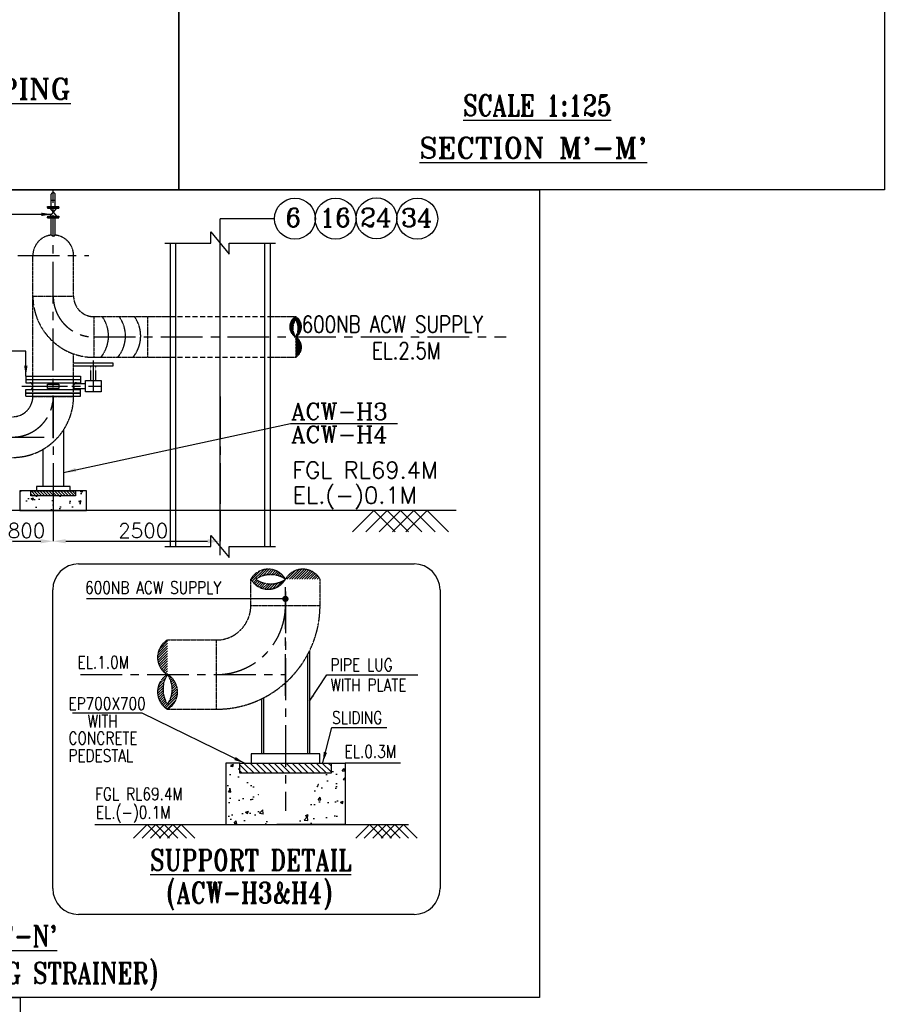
# Model space of a CAD drawing. Header units: inches. Extents: x -341304 to 31571016, y -692717 to 2132253.
# Tile 81 of 256: x 561159 to 613523, y -549416 to -490408. Entities that reach past the tile are written whole.
import ezdxf
from ezdxf.enums import TextEntityAlignment as Align

# ---------------------------------------------------------------- set-up
doc = ezdxf.new("R2010")
doc.units = ezdxf.units.IN
doc.header["$MEASUREMENT"] = 0
for name, pattern in [('CENTER', [2, 1.25, -0.25, 0.25, -0.25]), ('CONTINOUS', [0]), ('HIDDEN', [0.375, 0.25, -0.125])]:
    doc.linetypes.add(name, pattern=pattern)
for name, color, linetype in [('0-CL', 8, 'CENTER'), ('acw', 6, 'Continuous'), ('COL', 1, 'Continuous'), ('DIM', 1, 'Continuous'), ('DWG', 9, 'Continuous'), ('text', 3, 'Continuous'), ('VALVE', 7, 'Continuous')]:
    doc.layers.add(name, color=color, linetype=linetype)
doc.styles.add('ROMANC', font='ROMANC.SHX')
doc.styles.add('ROMANS', font='romans')
doc.styles.add('ROMANT', font='romant', dxfattribs={"height": 5})
doc.dimstyles.new('DIMS-150', dxfattribs={"dimscale": 150, "dimtxt": 2.5, "dimasz": 2.5, "dimexe": 1, "dimexo": 1, "dimgap": 1, "dimtad": 1, "dimtih": 1, "dimtoh": 1, "dimdec": 0, "dimzin": 0, "dimdsep": 46, "dimtxsty": 'ROMANS', "dimcen": 1, "dimclrd": 8, "dimclre": 8, "dimclrt": 3, "dimadec": 0, "dimazin": 0, "dimtfac": 1, "dimtdec": 0, "dimtix": 1, "dimtofl": 0, "dimtmove": 0, "dimatfit": 3, "dimfxl": 1, "dimtolj": 1, "dimtzin": 0, "dimarcsym": 0})
doc.dimstyles.new('User600', dxfattribs={"dimscale": 500, "dimtxt": 1.5, "dimasz": 1.25, "dimexe": 1, "dimexo": 1, "dimgap": 0.4, "dimtad": 1, "dimdec": 0, "dimzin": 0, "dimdsep": 46, "dimtxsty": 'ROMANS', "dimcen": 1, "dimclrd": 8, "dimclre": 8, "dimclrt": 3, "dimadec": 0, "dimazin": 0, "dimtfac": 1, "dimtdec": 0, "dimtix": 1, "dimtofl": 0, "dimtmove": 0, "dimatfit": 3, "dimfxl": 1, "dimtolj": 1, "dimtzin": 0, "dimarcsym": 0})

# ---------------------------------------------------------------- blocks, each defined once
blk = doc.blocks.new('H-H')
blk.add_lwpolyline([(-1987651.3, 127416.8), (-2060858.3, 127416.8), (-2060858.3, 187657.9), (-1987651.3, 187657.9)], close=True)
blk = doc.blocks.new('SCS1')
at = {"color": 7}
blk.add_lwpolyline([(-414803.4, -321006.2), (-372364.8, -321006.2), (-372364.8, -395450.1), (-414803.4, -395450.1)], close=True, dxfattribs=at)
at = {"layer": 'text', "color": 1, "insert": (-413480.4, -388765.5, 10342.3), "char_height": 1250, "width": 40447.101, "attachment_point": 1, "style": 'ROMANT'}
blk.add_mtext("\\pi1116.4;{\\LENLARGED DETAIL-A' OF ACW PIPING}", dxfattribs=at)
blk = doc.blocks.new("m'")
at = {"color": 7}
blk.add_lwpolyline([(-569276.7, -133597.9), (-569276.7, -208041.8), (-611581.5, -208041.8), (-611581.5, -133597.9)], close=True, dxfattribs=at)
at = {"layer": 'text', "color": 1, "char_height": 1250, "width": 40447.101, "attachment_point": 1, "style": 'ROMANT'}
for s, insert in [('\\pi15319;{\\W0.8;\\LSCALE 1:125}', (-609854.9, -202349.3, 10342.3)), ("\\pi12694;{\\LSECTION M'-M'}", (-609854.9, -204890.3, 10342.3))]:
    blk.add_mtext(s, dxfattribs=dict(at, insert=insert))
blk = doc.blocks.new('*D600')
at = {"color": 8, "lineweight": -2, "transparency": 16777216}
for p, q in [((-536763, -152807), (-536763, -154649)), ((-526763, -152791), (-526763, -154649)), ((-536013, -154649), (-527513, -154649))]:
    blk.add_line(p, q, dxfattribs=at)
at = {"color": 8, "transparency": 16777216}
for points in [[(-536013, -154524), (-536013, -154774), (-536763, -154649)], [(-527513, -154524), (-527513, -154774), (-526763, -154649)]]:
    blk.add_solid(points, dxfattribs=at)
at = {"layer": 'Defpoints', "color": 0, "transparency": 16777216}
for p in [(-536763, -152807), (-526763, -152791), (-526763, -154649)]:
    blk.add_point(p, dxfattribs=at)
at = {"color": 3, "transparency": 16777216, "insert": (-531367, -154012), "char_height": 875, "attachment_point": 5, "style": 'ROMANS'}
blk.add_mtext('\\A1;2500', dxfattribs=at)
blk = doc.blocks.new('*D602')
at = {"color": 8, "lineweight": -2, "transparency": 16777216}
for p, q in [((-539963, -150534), (-539963, -154649)), ((-536763, -152407), (-536763, -154649)), ((-539213, -154649), (-537513, -154649))]:
    blk.add_line(p, q, dxfattribs=at)
at = {"color": 8, "transparency": 16777216}
for points in [[(-539213, -154524), (-539213, -154774), (-539963, -154649)], [(-537513, -154524), (-537513, -154774), (-536763, -154649)]]:
    blk.add_solid(points, dxfattribs=at)
at = {"layer": 'Defpoints', "color": 0, "transparency": 16777216}
for p in [(-539963, -150534), (-536763, -152407), (-536763, -154649)]:
    blk.add_point(p, dxfattribs=at)
at = {"color": 3, "transparency": 16777216, "insert": (-538363, -154012), "char_height": 875, "attachment_point": 5, "style": 'ROMANS'}
blk.add_mtext('\\A1;800', dxfattribs=at)
blk = doc.blocks.new("N'")
at = {"ltscale": 0.25}
h = blk.add_hatch(dxfattribs=at)
h.set_pattern_fill('ANSI31', color=256, scale=1000, angle=90)
h.set_pattern_definition([(135, (-320076.99, 269573.18), (-88.388348, -88.388348), [])])
h.paths.add_polyline_path([(-538103.1, -151633.6), (-535422.4, -151633.6), (-535422.4, -151932.7), (-538103.1, -151932.7)])
h = blk.add_hatch(dxfattribs=at)
h.set_pattern_fill('ANSI31', color=256, scale=2040, angle=90)
h.set_pattern_definition([(135, (-80805.55, 691316.63), (-180.31223, -180.31223), [])])
h.paths.add_polyline_path([(-525578.8, -167945.2), (-520110.3, -167945.2), (-520110.3, -168555.4), (-525578.8, -168555.4)])
at = {"layer": 'acw', "linetype": 'HIDDEN'}
h = blk.add_hatch(dxfattribs=at)
h.set_pattern_fill('ANSI31', color=256, scale=500)
h.set_pattern_definition([(45, (-312716.19, 269799.846), (-44.194174, 44.194174), [])])
edge = h.paths.add_edge_path()
edge.add_arc((-522589.5, -143016.9), 704, 299.941144, 420.058856)
edge.add_arc((-522589.5, -141796.9), 704, 299.941144, 420.058856)
edge.add_arc((-521886.9, -141796.9), 704, 119.941144, 240.058856)
edge.add_arc((-523011.1, -141884.1), 933.1, 325.922139, 394.077861)
edge.add_arc((-521488.2, -141884.1), 914.2, 145.116373, 214.883627)
h = blk.add_hatch(dxfattribs=at)
h.set_pattern_fill('ANSI31', color=256, scale=850)
h.set_pattern_definition([(45, (-355384.45, 226412.12), (-75.130096, 75.130096), [])])
edge = h.paths.add_edge_path()
edge.add_arc((-521807.5, -157521.7), 1196.7, 29.941144, 150.058856)
edge.add_arc((-523881.5, -157521.7), 1196.7, 29.941144, 150.058856)
edge.add_arc((-523881.5, -156327.1), 1196.7, 209.941144, 330.058856)
edge.add_arc((-523733.4, -158238.3), 1586.3, 55.922139, 124.077861)
edge.add_arc((-523733.4, -155649.4), 1554.2, 235.116373, 304.883627)
h = blk.add_hatch(dxfattribs=at)
h.set_pattern_fill('ANSI31', color=256, scale=850)
h.set_pattern_definition([(45, (-350641.81, 229510.69), (-75.130096, 75.130096), [])])
edge = h.paths.add_edge_path()
edge.add_arc((-529314, -161604.2), 1196.7, 119.941144, 240.058856)
edge.add_arc((-529314, -163678.2), 1196.7, 119.941144, 240.058856)
edge.add_arc((-530508.6, -163678.2), 1196.7, 299.941144, 420.058856)
edge.add_arc((-528597.4, -163530), 1586.3, 145.922139, 214.077861)
edge.add_arc((-531186.3, -163530), 1554.2, 325.116373, 394.883627)
at = {"layer": 'DWG'}
h = blk.add_hatch(dxfattribs=at)
h.set_pattern_fill('AR-CONC', color=256, scale=200, style=0)
h.set_pattern_definition([(50, (-320077, 269173.2), (1434.5204, -125.5043), [150, -1650]), (355, (-320077, 269173.2), (-277.5027, 1504.3843), [120, -1320]), (100.45144, (-319957.4, 269162.7), (1157.0177, 1378.88), [127.4804, -1402.2842]), (46.1842, (-320077, 269573.2), (2134.4827, -331.0386), [225, -2475]), (96.63564, (-319899.1, 269545.6), (1869.324, 1948.237), [191.221, -2103.428]), (351.18416, (-320077, 269573.2), (1869.324, 1948.237), [180, -1980]), (21, (-319877, 269473.2), (1193.814, -805.2378), [150, -1650]), (326, (-319877, 269473.2), (486.6307, 1450.3), [120, -1320]), (71.45144, (-319777.5, 269406.1), (1680.4448, 645.0623), [127.4804, -1402.2842]), (37.5, (-320077, 269173.2), (24.3197, 665.7877), [0, -1304, 0, -1340, 0, -1325]), (7.5, (-320077, 269173.2), (526.1391, 788.8234), [0, -764, 0, -1274, 0, -505]), (327.5, (-320523, 269173.2), (1067.6449, -45.10974), [0, -500, 0, -1560, 0, -2070]), (317.5, (-320723, 269173.2), (1166.3723, 200.21), [0, -650, 0, -1036, 0, -1470])])
h.paths.add_polyline_path([(-538762.8, -151633.6), (-538762.8, -152806.9), (-534762.8, -152806.9), (-534762.8, -151633.6)])
h.paths.add_polyline_path([(-538103.1, -151633.6), (-535422.4, -151633.6), (-535422.4, -151932.7), (-538103.1, -151932.7)], flags=16)
h = blk.add_hatch(dxfattribs=at)
h.set_pattern_fill('AR-CONC', color=256, scale=250, style=0)
h.set_pattern_definition([(50, (-304223.2, 109961.6), (1793.1505, -156.8803), [187.5, -2062.5]), (355, (-304223.2, 109961.6), (-346.878, 1880.48), [150, -1650]), (100.45144, (-304073.7, 109948.5), (1446.272, 1723.6), [159.3505, -1752.855]), (46.1842, (-304223.2, 110461.6), (2668.103, -413.798), [281.25, -3093.75]), (96.6356, (-304000.8, 110427), (2336.655, 2435.297), [239.026, -2629.284]), (351.1842, (-304223.2, 110461.6), (2336.655, 2435.297), [225, -2475]), (21, (-303973.2, 110336.6), (1492.2676, -1006.547), [187.5, -2062.5]), (326, (-303973.2, 110336.6), (608.288, 1812.875), [150, -1650]), (71.45144, (-303848.8, 110252.7), (2100.556, 806.328), [159.3505, -1752.855]), (37.5, (-304223.17, 109961.6), (30.3996, 832.2346), [0, -1630, 0, -1675, 0, -1656.25]), (7.5, (-304223.2, 109961.6), (657.6738, 986.0293), [0, -955, 0, -1592.5, 0, -631.25]), (327.5, (-304780.67, 109961.6), (1334.5561, -56.3872), [0, -625, 0, -1950, 0, -2587.5]), (317.5, (-305030.7, 109961.6), (1457.9654, 250.2625), [0, -812.5, 0, -1295, 0, -1837.5])])
edge = h.paths.add_edge_path()
edge.add_line((-520110.3, -167945.2), (-519273.2, -167945.2))
edge.add_line((-519273.2, -167945.2), (-519273.2, -171617.2))
edge.add_line((-519273.2, -171617.2), (-523353.2, -171617.2))
edge.add_line((-525578.8, -167945.2), (-526415.9, -167945.2))
edge.add_line((-526415.9, -167945.2), (-526415.9, -171617.2))
edge.add_line((-526415.9, -171617.2), (-522335.9, -171617.2))
at = {"color": 20}
for p, q in [((-529762.8, -136778.6), (-529762.8, -154958.4)), ((-529434.7, -136778.6), (-529434.7, -154958.4)), ((-524090.8, -136778.6), (-524090.8, -154958.4)), ((-523762.8, -136778.6), (-523762.8, -154958.4))]:
    blk.add_line(p, q, dxfattribs=at)
at = {"linetype": 'CENTER'}
for p, q in [((-534512.7, -145016.3), (-534512.7, -144128.9)), ((-534212.8, -145016.3), (-534212.8, -144128.9)), ((-534827.6, -145207), (-535493.4, -145207)), ((-534827.6, -145506.8), (-535493.4, -145506.8))]:
    blk.add_line(p, q, dxfattribs=at)
at = {"ltscale": 0.25}
for p, q in [((-536145.9, -147979.6), (-536145.9, -151358.9)), ((-537379.6, -149140.5), (-537379.6, -151358.9)), ((-521531.3, -161474.5), (-521531.3, -167384.8)), ((-521412.5, -161245.6), (-521412.5, -167384.8)), ((-524157.8, -164031.9), (-524157.8, -167384.8)), ((-524276.6, -164091.1), (-524276.6, -167384.8))]:
    blk.add_line(p, q, dxfattribs=at)
at = {"color": 7}
for p, q in [((-535241.3, -156007.2), (-515135.7, -156007.2)), ((-536796.8, -175462.5), (-536796.8, -157562.7)), ((-513580.2, -157562.7), (-513580.2, -175462.5)), ((-515135.7, -177018), (-535241.3, -177018))]:
    blk.add_line(p, q, dxfattribs=at)
at = {"color": 0}
blk.add_line((-515957.5, -167945.2), (-519273.2, -167945.2), dxfattribs=at)
at = {"color": 7}
blk.add_lwpolyline([(-571676.3, -133597.9), (-507626, -133597.9), (-507626, -182000.2), (-571676.3, -182000.2)], close=True, dxfattribs=at)
at = {"color": 20}
for points in [[(-530075.8, -136778.6), (-527314.9, -136778.6), (-527314.9, -136116), (-526210.6, -137441.2), (-526210.6, -136778.6), (-523449.7, -136778.6)], [(-530075.8, -154958.4), (-527314.9, -154958.4), (-527314.9, -154295.8), (-526210.6, -155621), (-526210.6, -154958.4), (-523449.7, -154958.4)]]:
    blk.add_lwpolyline(points, dxfattribs=at)
at = {"color": 7}
blk.add_lwpolyline([(-535552.8, -144128.9), (-533172.8, -144128.9), (-533172.8, -143978.9), (-535552.8, -143978.9)], dxfattribs=at)
for points in [[(-534827.6, -145016.3), (-533898, -145016.3), (-533898, -145697.5), (-534827.6, -145697.5)], [(-537103.4, -145488.5), (-537103.4, -145225.4), (-536422.1, -145225.4), (-536422.1, -145488.5)]]:
    blk.add_lwpolyline(points, close=True)
at = {"ltscale": 0.25}
for points in [[(-538762.8, -151633.6), (-538762.8, -152806.9), (-534762.8, -152806.9), (-534762.8, -151633.6)], [(-538103.1, -151633.6), (-535422.4, -151633.6), (-535422.4, -151932.7), (-538103.1, -151932.7)], [(-537774.1, -151633.6), (-535751.4, -151633.6), (-535751.4, -151358.9), (-537774.1, -151358.9)], [(-524907.7, -167945.2), (-520781.4, -167945.2), (-520781.4, -167384.8), (-524907.7, -167384.8)], [(-525578.8, -167945.2), (-520110.3, -167945.2), (-520110.3, -168555.4), (-525578.8, -168555.4)]]:
    blk.add_lwpolyline(points, close=True, dxfattribs=at)
for points in [[(-525578.8, -167945.2), (-526415.9, -167945.2), (-526415.9, -171617.2), (-522335.9, -171617.2)], [(-520110.3, -167945.2), (-519273.2, -167945.2), (-519273.2, -171617.2), (-523353.2, -171617.2)]]:
    blk.add_lwpolyline(points, dxfattribs=at)
at = {"color": 7}
for centre, start, end in [((-535241.3, -157562.7), 90, 180), ((-515135.7, -157562.7), 0, 90), ((-535241.3, -175462.5), 180, 270), ((-515135.7, -175462.5), 270, 0)]:
    blk.add_arc(centre, 1555.5, start, end, dxfattribs=at)
at = {"layer": '0-CL', "lineweight": -3, "ltscale": 1000}
blk.add_line((-536762.8, -136366), (-536762.7, -133655.2), dxfattribs=at)
at = {"layer": '0-CL', "lineweight": -3, "ltscale": 2000}
for p, q in [((-536762.8, -148406.9), (-536762.8, -136583.6)), ((-538889.6, -137518.9), (-534636, -137518.9)), ((-534322.8, -142406.9), (-514495.1, -142406.9)), ((-534322.8, -142406.9), (-509610, -142406.9)), ((-534362.8, -143821.7), (-534362.8, -145697.5)), ((-538644.3, -145356.9), (-533898, -145356.9)), ((-538405.5, -145356.9), (-535120, -145356.9)), ((-536762.8, -145966.9), (-536762.8, -152406.9)), ((-526762.8, -145966.9), (-526762.8, -152406.9)), ((-567803.3, -148406.9), (-536762.8, -148406.9)), ((-522844.5, -163910.9), (-522844.5, -156924.4)), ((-522844.5, -157663.6), (-522844.5, -170801.2)), ((-535127.3, -162641.2), (-522844.5, -162641.2))]:
    blk.add_line(p, q, dxfattribs=at)
at = {"layer": '0-CL', "linetype": 'CONTINOUS', "lineweight": -3, "ltscale": 2000}
for p, q in [((-512613.7, -152806.9), (-563066.8, -152806.9)), ((-517548.8, -152806.9), (-518832.7, -154090.8)), ((-516748.8, -152806.9), (-518032.7, -154090.8)), ((-517548.8, -152806.9), (-516264.9, -154090.8)), ((-515948.8, -152806.9), (-517232.7, -154090.8)), ((-516748.8, -152806.9), (-515464.9, -154090.8)), ((-515148.8, -152806.9), (-516432.7, -154090.8)), ((-515948.8, -152806.9), (-514664.9, -154090.8)), ((-514348.8, -152806.9), (-515632.7, -154090.8)), ((-515148.8, -152806.9), (-513864.9, -154090.8)), ((-514348.8, -152806.9), (-513064.9, -154090.8)), ((-534266.1, -171617.2), (-515477.1, -171617.2)), ((-531131.4, -171617.2), (-531949.9, -172435.6)), ((-530621.4, -171617.2), (-531439.9, -172435.6)), ((-531131.4, -171617.2), (-530313, -172435.6)), ((-530111.4, -171617.2), (-530929.9, -172435.6)), ((-530621.4, -171617.2), (-529803, -172435.6)), ((-529601.4, -171617.2), (-530419.9, -172435.6)), ((-530111.4, -171617.2), (-529293, -172435.6)), ((-529091.4, -171617.2), (-529909.9, -172435.6)), ((-529601.4, -171617.2), (-528783, -172435.6)), ((-529091.4, -171617.2), (-528273, -172435.6)), ((-517815.4, -171617.2), (-518633.9, -172435.6)), ((-517305.4, -171617.2), (-518123.9, -172435.6)), ((-517815.4, -171617.2), (-516996.9, -172435.6)), ((-516795.4, -171617.2), (-517613.9, -172435.6)), ((-517305.4, -171617.2), (-516486.9, -172435.6)), ((-516285.4, -171617.2), (-517103.9, -172435.6)), ((-516795.4, -171617.2), (-515976.9, -172435.6)), ((-515775.4, -171617.2), (-516593.9, -172435.6)), ((-516285.4, -171617.2), (-515466.9, -172435.6)), ((-515775.4, -171617.2), (-514956.9, -172435.6))]:
    blk.add_line(p, q, dxfattribs=at)
at = {"layer": '0-CL', "lineweight": -3, "ltscale": 2000}
for centre, radius, start, end in [((-534322.8, -139966.9, 0), 2440, 180, 270), ((-539202.8, -145966.9), 2440, 270, 0), ((-526992.5, -158493.2), 4148, 270, 0)]:
    blk.add_arc(centre, radius, start, end, dxfattribs=at)
at = {"layer": 'acw', "linetype": 'Continuous'}
for p, q in [((-536882.7, -134595.8), (-536882.7, -133852)), ((-536642.7, -134595.8), (-536642.7, -133866.3)), ((-536882.7, -134205.1), (-536642.7, -134205.1)), ((-537106.5, -134595.8), (-536420.1, -134595.8)), ((-537106.5, -134641.3), (-537106.5, -134595.8)), ((-537106.5, -134641.3), (-536420.1, -134641.3)), ((-537106.5, -134641.3), (-537106.5, -134686.8)), ((-537106.5, -134641.3), (-536420.1, -134641.3)), ((-537106.5, -134686.8), (-536420.1, -134686.8)), ((-536957.2, -134686.8), (-536569.4, -135177)), ((-536569.4, -134686.8), (-536957.2, -135177)), ((-536420.1, -134641.3), (-536420.1, -134595.8)), ((-536420.1, -134641.3), (-536420.1, -134686.8)), ((-537106.5, -135177), (-536420.1, -135177)), ((-537106.5, -135177), (-537106.5, -135222.5)), ((-537106.5, -135222.5), (-536420.1, -135222.5)), ((-537106.5, -135222.5), (-536420.1, -135222.5)), ((-537106.5, -135268), (-537106.5, -135222.5)), ((-537106.5, -135268), (-536420.1, -135268)), ((-536882.8, -136293), (-536882.7, -135268)), ((-536642.8, -136293), (-536642.7, -135268)), ((-536420.1, -135177), (-536420.1, -135222.5)), ((-536420.1, -135268), (-536420.1, -135222.5))]:
    blk.add_line(p, q, dxfattribs=at)
at = {"layer": 'acw', "linetype": 'HIDDEN'}
for p, q in [((-537982.8, -145966.9), (-537982.8, -137518.9)), ((-535542.8, -139966.9), (-535542.8, -137518.9)), ((-537982.8, -139958.9), (-535542.8, -139958.9)), ((-537982.8, -139966.9, 0), (-535542.8, -139966.9, 0)), ((-534322.8, -141186.9), (-529762.8, -141186.9)), ((-534322.8, -141186.9), (-534322.8, -143626.9)), ((-531086.8, -143626.9), (-531086.8, -141186.9)), ((-523762.8, -141186.9), (-522238.2, -141186.9)), ((-535542.8, -145966.9), (-535542.8, -143417.6)), ((-534322.8, -143626.9), (-529762.8, -143626.9)), ((-523762.8, -143626.9), (-522238.2, -143626.9)), ((-537982.8, -145966.9), (-535542.8, -145966.9)), ((-524918.5, -158493.2), (-524918.5, -156924.4)), ((-520770.5, -158493.2), (-520770.5, -156924.4)), ((-524918.5, -158493.2), (-520770.5, -158493.2)), ((-529911.3, -160567.2), (-526992.5, -160567.2)), ((-526992.5, -160567.2), (-526992.5, -164715.2)), ((-529911.3, -164715.2), (-526992.5, -164715.2))]:
    blk.add_line(p, q, dxfattribs=at)
at = {"layer": 'acw', "linetype": 'HIDDEN', "ltscale": 1200}
for p, q in [((-529762.8, -141186.9), (-523762.8, -141186.9)), ((-529762.8, -143626.9), (-523762.8, -143626.9))]:
    blk.add_line(p, q, dxfattribs=at)
at = {"layer": 'acw', "linetype": 'HIDDEN'}
for points in [[(-522238.2, -143626.9, 0.5780353), (-522238.2, -142406.9, 0.5780353), (-522238.2, -141186.9, 0.5780353), (-522238.2, -142406.9, 0.3064738), (-522238.2, -141361.2, 0.3141826), (-522238.2, -142406.9, 0.3141826)], [(-520770.5, -156924.4, 0.5780353), (-522844.5, -156924.4, 0.5780353), (-524918.5, -156924.4, 0.5780353), (-522844.5, -156924.4, 0.3064738), (-524622.2, -156924.4, 0.3141826), (-522844.5, -156924.4, 0.3141826)], [(-529911.3, -160567.2, 0.5780353), (-529911.3, -162641.2, 0.5780353), (-529911.3, -164715.2, 0.5780353), (-529911.3, -162641.2, 0.3064738), (-529911.3, -164418.9, 0.3141826), (-529911.3, -162641.2, 0.3141826)]]:
    blk.add_lwpolyline(points, format="xyb", dxfattribs=at)
at = {"layer": 'acw', "linetype": 'Continuous'}
for centre, radius, start, end in [((-536763.7, -133876.5), 121.5, 4.799744, 168.385561), ((-536762.8, -136231), 135.1, 207.342279, 332.657728)]:
    blk.add_arc(centre, radius, start, end, dxfattribs=at)
at = {"layer": 'acw', "linetype": 'HIDDEN'}
for centre, radius, start, end in [((-536762.8, -137518.9), 1220, 95.338384, 180.000044), ((-536762.8, -137518.9), 1220, 0, 84.661625), ((-534322.8, -139966.9, 0), 3660, 180, 270), ((-534322.8, -139966.9, 0), 1220, 180, 270), ((-535436.5, -142351), 1988.4, 320.082823, 35.833469), ((-534421.4, -142351), 1988.4, 320.082823, 35.833469), ((-533509.6, -142351), 1988.4, 320.082823, 35.833469), ((-539202.8, -145966.9), 3660, 270, 0), ((-539202.8, -145966.9), 1220, 270, 0), ((-526992.5, -158493.2), 6222, 270, 0), ((-526992.5, -158493.2), 2074, 270, 0)]:
    blk.add_arc(centre, radius, start, end, dxfattribs=at)
at = {"layer": 'COL', "color": 2}
for p in [(-526762.8, -155479.1), (-523502, -135317.8)]:
    blk.add_line(p, (-526762.8, -135317.8), dxfattribs=at)
at = {"layer": 'text', "lineweight": 25}
for centre in [(-522276.9, -135317.8), (-519837.8, -135317.8), (-517387.9, -135296.2), (-514941.1, -135317.8)]:
    blk.add_circle(centre, 1225, dxfattribs=at)
at = {"layer": 'VALVE'}
for p, q in [((-538405.5, -144754.9), (-535120, -144754.9)), ((-538405.5, -144754.9), (-538405.5, -145148.9)), ((-538405.5, -144946.9), (-535120, -144946.9)), ((-538405.5, -144950.9), (-535120, -144950.9)), ((-538405.5, -145148.9), (-535120, -145148.9)), ((-535120, -144754.9), (-535120, -145148.9)), ((-538405.5, -145564.9), (-535120, -145564.9)), ((-538405.5, -145958.9), (-538405.5, -145564.9)), ((-537982.8, -145332.1), (-537982.8, -145381.7)), ((-535542.8, -145332.1), (-535542.8, -145381.7)), ((-535120, -145958.9), (-535120, -145564.9)), ((-538405.5, -145762.9), (-535120, -145762.9)), ((-538405.5, -145766.9), (-535120, -145766.9)), ((-538405.5, -145958.9), (-535120, -145958.9))]:
    blk.add_line(p, q, dxfattribs=at)
for centre, start, end in [((-538166, -145332.1), 359.999267, 90), ((-535359.5, -145332.1), 90, 180.000733), ((-538166, -145381.7), 270, 0), ((-535359.5, -145381.7), 180, 270)]:
    blk.add_arc(centre, 183.2, start, end, dxfattribs=at)
at = {"layer": 'text', "lineweight": 25, "style": 'ROMANC'}
for s, p in [('6', (-522843.2, -135802.3, -192502.6)), ('16', (-520808.3, -135802.3, -192502.6)), ('24', (-518358.4, -135780.8, -192502.6)), ('34', (-515911.7, -135802.3, -192502.6))]:
    blk.add_text(s, height=1100, dxfattribs=at).set_placement(p)
at = {"layer": 'text', "style": 'ROMANS', "width": 0.8}
for s, height, p in [('600NB ACW SUPPLY', 1000, (-521866.4, -142148.1, 11948.8)), ('EL.2.5M', 1000, (-517654.2, -143730.4, 11948.8)), ('600NB ACW SUPPLY', 750, (-534851, -157801.9, 10156.5)), ('EL.1.0M', 750, (-535308.1, -162280, 10156.5)), ('PIPE LUG', 750, (-520143.4, -162432)), ('WITH PLATE', 750, (-520143.4, -163638.2)), ('EP700X700', 750, (-535849, -164755.1, 10156.5)), ('WITH', 750, (-534701.4, -165807, 8633)), ('SLIDING', 750, (-520048.7, -165596.2, 12187.8)), ('CONCRETE', 750, (-535854.1, -166824, 8633)), ('EL.0.3M', 750, (-519298.1, -167628.2, 12187.8)), ('PEDESTAL', 750, (-535854.1, -167871.5, 8633)), ('FGL RL69.4M', 750, (-534248, -170170.6, 12187.8)), ('EL.(-)0.1M', 750, (-534208.3, -171268, 12187.8))]:
    blk.add_text(s, height=height, dxfattribs=at).set_placement(p)
at = {"layer": 'text', "color": 1, "style": 'ROMANC'}
for s, p in [('ACW-H3', (-522503.7, -147370, 11948.8)), ('ACW-H4', (-522503.7, -148742.6, 11948.8))]:
    blk.add_text(s, height=1000, dxfattribs=at).set_placement(p)
at = {"layer": 'text', "style": 'ROMANS'}
for s, p in [('FGL RL69.4M', (-522433.5, -150885.1, 11948.8)), ('EL.(-)0.1M', (-522421.7, -152392, 11948.8))]:
    blk.add_text(s, height=1000, dxfattribs=at).set_placement(p)
at = {"layer": 'text', "color": 1, "lineweight": 25, "style": 'ROMANT', "width": 0.8}
for s, p in [('%%USUPPORT DETAIL', (-530954.4, -174371.6, 10156.5)), ('(ACW-H3&H4)', (-529979.8, -176330.9, 10156.5))]:
    blk.add_text(s, height=1250, dxfattribs=at).set_placement(p)
for s, p in [("%%UVIEW N'-N'", (-540546.1, -178927.2)), ('(SELF CLEANING STRAINER)', (-540397.2, -181149.7))]:
    blk.add_text(s, height=1250, dxfattribs=at).set_placement(p, align=Align.CENTER)
dim = blk.add_linear_dim(base=(-536762.8, -154649.1), p1=(-539962.8, -150533.7), p2=(-536762.8, -152406.9), dimstyle='User600', override={"dimtxt": 1.75, "dimasz": 1.5, "dimexe": 0, "dimexo": 0, "dimlfac": 0.25})
dim.commit()
dim.dimension.update_dxf_attribs({"geometry": '*D602', "text_midpoint": (-538362.8, -154011.6)})
dim = blk.add_linear_dim(base=(-526762.8, -154649.1), p1=(-536762.8, -152806.9), p2=(-526762.8, -152791.2), dimstyle='User600', override={"dimtxt": 1.75, "dimasz": 1.5, "dimexe": 0, "dimexo": 0, "dimlfac": 0.25})
dim.commit()
dim.dimension.update_dxf_attribs({"geometry": '*D600', "text_midpoint": (-531367, -154649.1), "dimtype": 128})
at = {"color": 20}
for points in [[(-536858.9, -135057.5), (-544431.7, -135057.5)], [(-538405.5, -144754.9), (-538405.5, -143249.5), (-545193.5, -143249.5)], [(-525307.4, -167945.2), (-531422.5, -164944.5), (-535611.8, -164944.5)], [(-520604.9, -167906.3), (-520066.2, -165802.2), (-516761.1, -165802.2)]]:
    blk.add_leader(points, dimstyle='User600', override={"dimgap": 0.4, "dimtad": 0}, dxfattribs=at)
at = {"color": 0}
for points, override in [([(-522844.5, -158101.5), (-534772.9, -158101.5)], {"dimgap": 1, "dimtad": 0, "dimldrblk": 'Dot'}), ([(-521412.5, -164234.9), (-520370.2, -162647.1), (-514901.4, -162647.1)], {"dimgap": 1, "dimtad": 0})]:
    blk.add_leader(points, dimstyle='DIMS-150', override=override, dxfattribs=at)
at = {"layer": 'DIM', "color": 0}
blk.add_leader([(-536145.9, -150533.3), (-522547.3, -147584.6), (-516127.5, -147584.6)], dimstyle='DIMS-150', override={"dimasz": 5, "dimgap": 1, "dimtad": 0}, dxfattribs=at)

msp = doc.modelspace()

# ---------------------------------------------------------------- block references
at = {"color": 20}
for name, p in [('SCS1', (943059.6, -105163.5)), ("m'", (1182276.3, -292571.8)), ("N'", (1099932.5, -367015.7))]:
    msp.add_blockref(name, p, dxfattribs=at)
at = {"color": 7}
msp.add_blockref('H-H', (2548834.7, -736673.7), dxfattribs=at)

doc.saveas('drawing.dxf')
